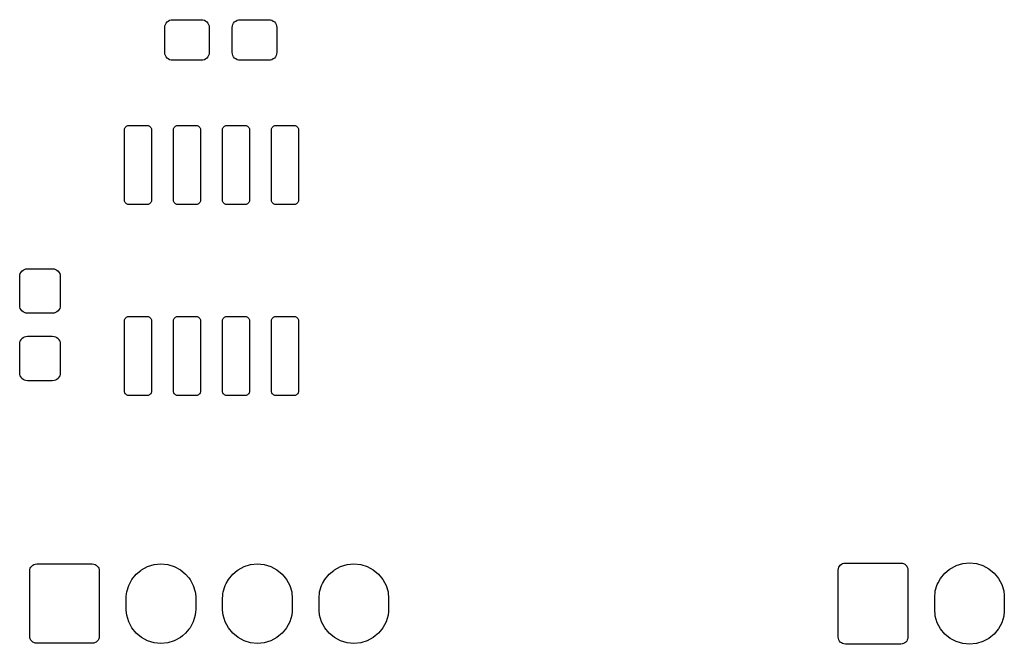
# Model space of a CAD drawing. Extents: x 0 to 140, y -76 to 0.
# Tile 9 of 11: x 76 to 101, y -71 to -55. Entities that reach past the tile are written whole.
import ezdxf

# ---------------------------------------------------------------- set-up
doc = ezdxf.new("R2010")
doc.units = 0
doc.header["$MEASUREMENT"] = 0
doc.layers.add('BLACK', color=7, linetype='CONTINUOUS')

msp = doc.modelspace()

# ---------------------------------------------------------------- linework, layer by layer
at = {"layer": 'BLACK', "linetype": 'CONTINUOUS'}
for p, q in [((79.4384, -54.8805), (79.4498, -54.843)), ((79.4498, -54.843), (79.4683, -54.8084)), ((79.4683, -54.8084), (79.4932, -54.7782)), ((79.4932, -54.7782), (79.5234, -54.7533)), ((79.5234, -54.7533), (79.558, -54.7348)), ((79.558, -54.7348), (79.5955, -54.7234)), ((79.5955, -54.7234), (79.6406, -54.719)), ((79.6406, -54.719), (80.3794, -54.719)), ((80.3794, -54.719), (80.4245, -54.7234)), ((80.4245, -54.7234), (80.462, -54.7348)), ((80.462, -54.7348), (80.4966, -54.7533)), ((80.4966, -54.7533), (80.5268, -54.7782)), ((80.5268, -54.7782), (80.5517, -54.8084)), ((80.5517, -54.8084), (80.5702, -54.843)), ((80.5702, -54.843), (80.5816, -54.8805)), ((81.1884, -54.8805), (81.1998, -54.843)), ((81.1998, -54.843), (81.2183, -54.8084)), ((81.2183, -54.8084), (81.2432, -54.7782)), ((81.2432, -54.7782), (81.2734, -54.7533)), ((81.2734, -54.7533), (81.308, -54.7348)), ((81.308, -54.7348), (81.3455, -54.7234)), ((81.3455, -54.7234), (81.3906, -54.719)), ((81.3906, -54.719), (82.1294, -54.719)), ((82.1294, -54.719), (82.1745, -54.7234)), ((82.1745, -54.7234), (82.212, -54.7348)), ((82.212, -54.7348), (82.2466, -54.7533)), ((82.2466, -54.7533), (82.2768, -54.7782)), ((82.2768, -54.7782), (82.3017, -54.8084)), ((82.3017, -54.8084), (82.3202, -54.843)), ((82.3202, -54.843), (82.3316, -54.8805)), ((79.434, -54.9256), (79.4384, -54.8805)), ((79.434, -55.5644), (79.434, -54.9256)), ((80.5816, -54.8805), (80.586, -54.9256)), ((80.586, -54.9256), (80.586, -55.5644)), ((81.184, -54.9256), (81.1884, -54.8805)), ((81.184, -55.5644), (81.184, -54.9256)), ((82.3316, -54.8805), (82.336, -54.9256)), ((82.336, -54.9256), (82.336, -55.5644)), ((79.4384, -55.6095), (79.434, -55.5644)), ((79.4498, -55.647), (79.4384, -55.6095)), ((80.5816, -55.6095), (80.5702, -55.647)), ((80.586, -55.5644), (80.5816, -55.6095)), ((81.1884, -55.6095), (81.184, -55.5644)), ((81.1998, -55.647), (81.1884, -55.6095)), ((82.3316, -55.6095), (82.3202, -55.647)), ((82.336, -55.5644), (82.3316, -55.6095)), ((79.4683, -55.6816), (79.4498, -55.647)), ((79.4932, -55.7118), (79.4683, -55.6816)), ((79.5234, -55.7367), (79.4932, -55.7118)), ((79.558, -55.7552), (79.5234, -55.7367)), ((79.5955, -55.7666), (79.558, -55.7552)), ((79.6406, -55.771), (79.5955, -55.7666)), ((80.3794, -55.771), (79.6406, -55.771)), ((80.4245, -55.7666), (80.3794, -55.771)), ((80.462, -55.7552), (80.4245, -55.7666)), ((80.4966, -55.7367), (80.462, -55.7552)), ((80.5268, -55.7118), (80.4966, -55.7367)), ((80.5517, -55.6816), (80.5268, -55.7118)), ((80.5702, -55.647), (80.5517, -55.6816)), ((81.2183, -55.6816), (81.1998, -55.647)), ((81.2432, -55.7118), (81.2183, -55.6816)), ((81.2734, -55.7367), (81.2432, -55.7118)), ((81.308, -55.7552), (81.2734, -55.7367)), ((81.3455, -55.7666), (81.308, -55.7552)), ((81.3906, -55.771), (81.3455, -55.7666)), ((82.1294, -55.771), (81.3906, -55.771)), ((82.1745, -55.7666), (82.1294, -55.771)), ((82.212, -55.7552), (82.1745, -55.7666)), ((82.2466, -55.7367), (82.212, -55.7552)), ((82.2768, -55.7118), (82.2466, -55.7367)), ((82.3017, -55.6816), (82.2768, -55.7118)), ((82.3202, -55.647), (82.3017, -55.6816)), ((78.389, -57.5781), (78.3918, -57.5501)), ((78.389, -59.3919), (78.389, -57.5781)), ((78.3918, -57.5501), (78.3982, -57.529)), ((78.3982, -57.529), (78.4085, -57.5096)), ((78.4085, -57.5096), (78.4225, -57.4925)), ((78.4225, -57.4925), (78.4396, -57.4785)), ((78.4396, -57.4785), (78.459, -57.4682)), ((78.459, -57.4682), (78.4801, -57.4618)), ((78.4801, -57.4618), (78.5081, -57.459)), ((78.5081, -57.459), (78.9719, -57.459)), ((78.9719, -57.459), (78.9999, -57.4618)), ((78.9999, -57.4618), (79.021, -57.4682)), ((79.021, -57.4682), (79.0404, -57.4785)), ((79.0404, -57.4785), (79.0575, -57.4925)), ((79.0575, -57.4925), (79.0715, -57.5096)), ((79.0715, -57.5096), (79.0818, -57.529)), ((79.0818, -57.529), (79.0882, -57.5501)), ((79.0882, -57.5501), (79.091, -57.5781)), ((79.091, -57.5781), (79.091, -59.3919)), ((79.659, -57.5781), (79.6618, -57.5501)), ((79.659, -59.3919), (79.659, -57.5781)), ((79.6618, -57.5501), (79.6682, -57.529)), ((79.6682, -57.529), (79.6785, -57.5096)), ((79.6785, -57.5096), (79.6925, -57.4925)), ((79.6925, -57.4925), (79.7096, -57.4785)), ((79.7096, -57.4785), (79.729, -57.4682)), ((79.729, -57.4682), (79.7501, -57.4618)), ((79.7501, -57.4618), (79.7781, -57.459)), ((79.7781, -57.459), (80.2419, -57.459)), ((80.2419, -57.459), (80.2699, -57.4618)), ((80.2699, -57.4618), (80.291, -57.4682)), ((80.291, -57.4682), (80.3104, -57.4785)), ((80.3104, -57.4785), (80.3275, -57.4925)), ((80.3275, -57.4925), (80.3415, -57.5096)), ((80.3415, -57.5096), (80.3518, -57.529)), ((80.3518, -57.529), (80.3582, -57.5501)), ((80.3582, -57.5501), (80.361, -57.5781)), ((80.361, -57.5781), (80.361, -59.3919)), ((80.929, -57.5781), (80.9318, -57.5501)), ((80.929, -59.3919), (80.929, -57.5781)), ((80.9318, -57.5501), (80.9382, -57.529)), ((80.9382, -57.529), (80.9485, -57.5096)), ((80.9485, -57.5096), (80.9625, -57.4925)), ((80.9625, -57.4925), (80.9796, -57.4785)), ((80.9796, -57.4785), (80.999, -57.4682)), ((80.999, -57.4682), (81.0201, -57.4618)), ((81.0201, -57.4618), (81.0481, -57.459)), ((81.0481, -57.459), (81.5119, -57.459)), ((81.5119, -57.459), (81.5399, -57.4618)), ((81.5399, -57.4618), (81.561, -57.4682)), ((81.561, -57.4682), (81.5804, -57.4785)), ((81.5804, -57.4785), (81.5975, -57.4925)), ((81.5975, -57.4925), (81.6115, -57.5096)), ((81.6115, -57.5096), (81.6218, -57.529)), ((81.6218, -57.529), (81.6282, -57.5501)), ((81.6282, -57.5501), (81.631, -57.5781)), ((81.631, -57.5781), (81.631, -59.3919)), ((82.199, -57.5781), (82.2018, -57.5501)), ((82.199, -59.3919), (82.199, -57.5781)), ((82.2018, -57.5501), (82.2082, -57.529)), ((82.2082, -57.529), (82.2185, -57.5096)), ((82.2185, -57.5096), (82.2325, -57.4925)), ((82.2325, -57.4925), (82.2496, -57.4785)), ((82.2496, -57.4785), (82.269, -57.4682)), ((82.269, -57.4682), (82.2901, -57.4618)), ((82.2901, -57.4618), (82.3181, -57.459)), ((82.3181, -57.459), (82.7819, -57.459)), ((82.7819, -57.459), (82.8099, -57.4618)), ((82.8099, -57.4618), (82.831, -57.4682)), ((82.831, -57.4682), (82.8504, -57.4785)), ((82.8504, -57.4785), (82.8675, -57.4925)), ((82.8675, -57.4925), (82.8815, -57.5096)), ((82.8815, -57.5096), (82.8918, -57.529)), ((82.8918, -57.529), (82.8982, -57.5501)), ((82.8982, -57.5501), (82.901, -57.5781)), ((82.901, -57.5781), (82.901, -59.3919)), ((78.3918, -59.4199), (78.389, -59.3919)), ((78.3982, -59.441), (78.3918, -59.4199)), ((78.4085, -59.4604), (78.3982, -59.441)), ((79.0818, -59.441), (79.0715, -59.4604)), ((79.0882, -59.4199), (79.0818, -59.441)), ((79.091, -59.3919), (79.0882, -59.4199)), ((79.6618, -59.4199), (79.659, -59.3919)), ((79.6682, -59.441), (79.6618, -59.4199)), ((79.6785, -59.4604), (79.6682, -59.441)), ((80.3518, -59.441), (80.3415, -59.4604)), ((80.3582, -59.4199), (80.3518, -59.441)), ((80.361, -59.3919), (80.3582, -59.4199)), ((80.9318, -59.4199), (80.929, -59.3919)), ((80.9382, -59.441), (80.9318, -59.4199)), ((80.9485, -59.4604), (80.9382, -59.441)), ((81.6218, -59.441), (81.6115, -59.4604)), ((81.6282, -59.4199), (81.6218, -59.441)), ((81.631, -59.3919), (81.6282, -59.4199)), ((82.2018, -59.4199), (82.199, -59.3919)), ((82.2082, -59.441), (82.2018, -59.4199)), ((82.2185, -59.4604), (82.2082, -59.441)), ((82.8918, -59.441), (82.8815, -59.4604)), ((82.8982, -59.4199), (82.8918, -59.441)), ((82.901, -59.3919), (82.8982, -59.4199)), ((78.4225, -59.4775), (78.4085, -59.4604)), ((78.4396, -59.4915), (78.4225, -59.4775)), ((78.459, -59.5018), (78.4396, -59.4915)), ((78.4801, -59.5082), (78.459, -59.5018)), ((78.5081, -59.511), (78.4801, -59.5082)), ((78.9719, -59.511), (78.5081, -59.511)), ((78.9999, -59.5082), (78.9719, -59.511)), ((79.021, -59.5018), (78.9999, -59.5082)), ((79.0404, -59.4915), (79.021, -59.5018)), ((79.0575, -59.4775), (79.0404, -59.4915)), ((79.0715, -59.4604), (79.0575, -59.4775)), ((79.6925, -59.4775), (79.6785, -59.4604)), ((79.7096, -59.4915), (79.6925, -59.4775)), ((79.729, -59.5018), (79.7096, -59.4915)), ((79.7501, -59.5082), (79.729, -59.5018)), ((79.7781, -59.511), (79.7501, -59.5082)), ((80.2419, -59.511), (79.7781, -59.511)), ((80.2699, -59.5082), (80.2419, -59.511)), ((80.291, -59.5018), (80.2699, -59.5082)), ((80.3104, -59.4915), (80.291, -59.5018)), ((80.3275, -59.4775), (80.3104, -59.4915)), ((80.3415, -59.4604), (80.3275, -59.4775)), ((80.9625, -59.4775), (80.9485, -59.4604)), ((80.9796, -59.4915), (80.9625, -59.4775)), ((80.999, -59.5018), (80.9796, -59.4915)), ((81.0201, -59.5082), (80.999, -59.5018)), ((81.0481, -59.511), (81.0201, -59.5082)), ((81.5119, -59.511), (81.0481, -59.511)), ((81.5399, -59.5082), (81.5119, -59.511)), ((81.561, -59.5018), (81.5399, -59.5082)), ((81.5804, -59.4915), (81.561, -59.5018)), ((81.5975, -59.4775), (81.5804, -59.4915)), ((81.6115, -59.4604), (81.5975, -59.4775)), ((82.2325, -59.4775), (82.2185, -59.4604)), ((82.2496, -59.4915), (82.2325, -59.4775)), ((82.269, -59.5018), (82.2496, -59.4915)), ((82.2901, -59.5082), (82.269, -59.5018)), ((82.3181, -59.511), (82.2901, -59.5082)), ((82.7819, -59.511), (82.3181, -59.511)), ((82.8099, -59.5082), (82.7819, -59.511)), ((82.831, -59.5018), (82.8099, -59.5082)), ((82.8504, -59.4915), (82.831, -59.5018)), ((82.8675, -59.4775), (82.8504, -59.4915)), ((82.8815, -59.4604), (82.8675, -59.4775)), ((75.7083, -61.2634), (75.7332, -61.2332)), ((75.7332, -61.2332), (75.7634, -61.2083)), ((75.7634, -61.2083), (75.798, -61.1898)), ((75.798, -61.1898), (75.8355, -61.1784)), ((75.8355, -61.1784), (75.8806, -61.174)), ((75.8806, -61.174), (76.5194, -61.174)), ((76.5194, -61.174), (76.5645, -61.1784)), ((76.5645, -61.1784), (76.602, -61.1898)), ((76.602, -61.1898), (76.6366, -61.2083)), ((76.6366, -61.2083), (76.6668, -61.2332)), ((76.6668, -61.2332), (76.6917, -61.2634)), ((75.674, -61.3806), (75.6784, -61.3355)), ((75.674, -62.1194), (75.674, -61.3806)), ((75.6784, -61.3355), (75.6898, -61.298)), ((75.6898, -61.298), (75.7083, -61.2634)), ((76.6917, -61.2634), (76.7102, -61.298)), ((76.7102, -61.298), (76.7216, -61.3355)), ((76.7216, -61.3355), (76.726, -61.3806)), ((76.726, -61.3806), (76.726, -62.1194)), ((75.6784, -62.1645), (75.674, -62.1194)), ((75.6898, -62.202), (75.6784, -62.1645)), ((75.7083, -62.2366), (75.6898, -62.202)), ((75.7332, -62.2668), (75.7083, -62.2366)), ((76.6917, -62.2366), (76.6668, -62.2668)), ((76.7102, -62.202), (76.6917, -62.2366)), ((76.7216, -62.1645), (76.7102, -62.202)), ((76.726, -62.1194), (76.7216, -62.1645)), ((75.7634, -62.2917), (75.7332, -62.2668)), ((75.798, -62.3102), (75.7634, -62.2917)), ((75.8355, -62.3216), (75.798, -62.3102)), ((75.8806, -62.326), (75.8355, -62.3216)), ((76.5194, -62.326), (75.8806, -62.326)), ((76.5645, -62.3216), (76.5194, -62.326)), ((76.602, -62.3102), (76.5645, -62.3216)), ((76.6366, -62.2917), (76.602, -62.3102)), ((76.6668, -62.2668), (76.6366, -62.2917)), ((78.389, -62.5281), (78.3918, -62.5001)), ((78.3918, -62.5001), (78.3982, -62.479)), ((78.3982, -62.479), (78.4085, -62.4596)), ((78.4085, -62.4596), (78.4225, -62.4425)), ((78.4225, -62.4425), (78.4396, -62.4285)), ((78.4396, -62.4285), (78.459, -62.4182)), ((78.459, -62.4182), (78.4801, -62.4118)), ((78.4801, -62.4118), (78.5081, -62.409)), ((78.5081, -62.409), (78.9719, -62.409)), ((78.9719, -62.409), (78.9999, -62.4118)), ((78.9999, -62.4118), (79.021, -62.4182)), ((79.021, -62.4182), (79.0404, -62.4285)), ((79.0404, -62.4285), (79.0575, -62.4425)), ((79.0575, -62.4425), (79.0715, -62.4596)), ((79.0715, -62.4596), (79.0818, -62.479)), ((79.0818, -62.479), (79.0882, -62.5001)), ((79.0882, -62.5001), (79.091, -62.5281)), ((79.659, -62.5281), (79.6618, -62.5001)), ((79.6618, -62.5001), (79.6682, -62.479)), ((79.6682, -62.479), (79.6785, -62.4596)), ((79.6785, -62.4596), (79.6925, -62.4425)), ((79.6925, -62.4425), (79.7096, -62.4285)), ((79.7096, -62.4285), (79.729, -62.4182)), ((79.729, -62.4182), (79.7501, -62.4118)), ((79.7501, -62.4118), (79.7781, -62.409)), ((79.7781, -62.409), (80.2419, -62.409)), ((80.2419, -62.409), (80.2699, -62.4118)), ((80.2699, -62.4118), (80.291, -62.4182)), ((80.291, -62.4182), (80.3104, -62.4285)), ((80.3104, -62.4285), (80.3275, -62.4425)), ((80.3275, -62.4425), (80.3415, -62.4596)), ((80.3415, -62.4596), (80.3518, -62.479)), ((80.3518, -62.479), (80.3582, -62.5001)), ((80.3582, -62.5001), (80.361, -62.5281)), ((80.929, -62.5281), (80.9318, -62.5001)), ((80.9318, -62.5001), (80.9382, -62.479)), ((80.9382, -62.479), (80.9485, -62.4596)), ((80.9485, -62.4596), (80.9625, -62.4425)), ((80.9625, -62.4425), (80.9796, -62.4285)), ((80.9796, -62.4285), (80.999, -62.4182)), ((80.999, -62.4182), (81.0201, -62.4118)), ((81.0201, -62.4118), (81.0481, -62.409)), ((81.0481, -62.409), (81.5119, -62.409)), ((81.5119, -62.409), (81.5399, -62.4118)), ((81.5399, -62.4118), (81.561, -62.4182)), ((81.561, -62.4182), (81.5804, -62.4285)), ((81.5804, -62.4285), (81.5975, -62.4425)), ((81.5975, -62.4425), (81.6115, -62.4596)), ((81.6115, -62.4596), (81.6218, -62.479)), ((81.6218, -62.479), (81.6282, -62.5001)), ((81.6282, -62.5001), (81.631, -62.5281)), ((82.199, -62.5281), (82.2018, -62.5001)), ((82.2018, -62.5001), (82.2082, -62.479)), ((82.2082, -62.479), (82.2185, -62.4596)), ((82.2185, -62.4596), (82.2325, -62.4425)), ((82.2325, -62.4425), (82.2496, -62.4285)), ((82.2496, -62.4285), (82.269, -62.4182)), ((82.269, -62.4182), (82.2901, -62.4118)), ((82.2901, -62.4118), (82.3181, -62.409)), ((82.3181, -62.409), (82.7819, -62.409)), ((82.7819, -62.409), (82.8099, -62.4118)), ((82.8099, -62.4118), (82.831, -62.4182)), ((82.831, -62.4182), (82.8504, -62.4285)), ((82.8504, -62.4285), (82.8675, -62.4425)), ((82.8675, -62.4425), (82.8815, -62.4596)), ((82.8815, -62.4596), (82.8918, -62.479)), ((82.8918, -62.479), (82.8982, -62.5001)), ((82.8982, -62.5001), (82.901, -62.5281)), ((78.389, -64.3419), (78.389, -62.5281)), ((79.091, -62.5281), (79.091, -64.3419)), ((79.659, -64.3419), (79.659, -62.5281)), ((80.361, -62.5281), (80.361, -64.3419)), ((80.929, -64.3419), (80.929, -62.5281)), ((81.631, -62.5281), (81.631, -64.3419)), ((82.199, -64.3419), (82.199, -62.5281)), ((82.901, -62.5281), (82.901, -64.3419)), ((75.6898, -63.048), (75.7083, -63.0134)), ((75.7083, -63.0134), (75.7332, -62.9832)), ((75.7332, -62.9832), (75.7634, -62.9583)), ((75.7634, -62.9583), (75.798, -62.9398)), ((75.798, -62.9398), (75.8355, -62.9284)), ((75.8355, -62.9284), (75.8806, -62.924)), ((75.8806, -62.924), (76.5194, -62.924)), ((76.5194, -62.924), (76.5645, -62.9284)), ((76.5645, -62.9284), (76.602, -62.9398)), ((76.602, -62.9398), (76.6366, -62.9583)), ((76.6366, -62.9583), (76.6668, -62.9832)), ((76.6668, -62.9832), (76.6917, -63.0134)), ((76.6917, -63.0134), (76.7102, -63.048)), ((75.674, -63.1306), (75.6784, -63.0855)), ((75.674, -63.8694), (75.674, -63.1306)), ((75.6784, -63.0855), (75.6898, -63.048)), ((76.7102, -63.048), (76.7216, -63.0855)), ((76.7216, -63.0855), (76.726, -63.1306)), ((76.726, -63.1306), (76.726, -63.8694)), ((75.6784, -63.9145), (75.674, -63.8694)), ((75.6898, -63.952), (75.6784, -63.9145)), ((75.7083, -63.9866), (75.6898, -63.952)), ((75.7332, -64.0168), (75.7083, -63.9866)), ((75.7634, -64.0417), (75.7332, -64.0168)), ((75.798, -64.0602), (75.7634, -64.0417)), ((76.6366, -64.0417), (76.602, -64.0602)), ((76.6668, -64.0168), (76.6366, -64.0417)), ((76.6917, -63.9866), (76.6668, -64.0168)), ((76.7102, -63.952), (76.6917, -63.9866)), ((76.7216, -63.9145), (76.7102, -63.952)), ((76.726, -63.8694), (76.7216, -63.9145)), ((75.8355, -64.0716), (75.798, -64.0602)), ((75.8806, -64.076), (75.8355, -64.0716)), ((76.5194, -64.076), (75.8806, -64.076)), ((76.5645, -64.0716), (76.5194, -64.076)), ((76.602, -64.0602), (76.5645, -64.0716)), ((78.3918, -64.3699), (78.389, -64.3419)), ((78.3982, -64.391), (78.3918, -64.3699)), ((78.4085, -64.4104), (78.3982, -64.391)), ((78.4225, -64.4275), (78.4085, -64.4104)), ((78.4396, -64.4415), (78.4225, -64.4275)), ((78.459, -64.4518), (78.4396, -64.4415)), ((78.4801, -64.4582), (78.459, -64.4518)), ((78.5081, -64.461), (78.4801, -64.4582)), ((78.9719, -64.461), (78.5081, -64.461)), ((78.9999, -64.4582), (78.9719, -64.461)), ((79.021, -64.4518), (78.9999, -64.4582)), ((79.0404, -64.4415), (79.021, -64.4518)), ((79.0575, -64.4275), (79.0404, -64.4415)), ((79.0715, -64.4104), (79.0575, -64.4275)), ((79.0818, -64.391), (79.0715, -64.4104)), ((79.0882, -64.3699), (79.0818, -64.391)), ((79.091, -64.3419), (79.0882, -64.3699)), ((79.6618, -64.3699), (79.659, -64.3419)), ((79.6682, -64.391), (79.6618, -64.3699)), ((79.6785, -64.4104), (79.6682, -64.391)), ((79.6925, -64.4275), (79.6785, -64.4104)), ((79.7096, -64.4415), (79.6925, -64.4275)), ((79.729, -64.4518), (79.7096, -64.4415)), ((79.7501, -64.4582), (79.729, -64.4518)), ((79.7781, -64.461), (79.7501, -64.4582)), ((80.2419, -64.461), (79.7781, -64.461)), ((80.2699, -64.4582), (80.2419, -64.461)), ((80.291, -64.4518), (80.2699, -64.4582)), ((80.3104, -64.4415), (80.291, -64.4518)), ((80.3275, -64.4275), (80.3104, -64.4415)), ((80.3415, -64.4104), (80.3275, -64.4275)), ((80.3518, -64.391), (80.3415, -64.4104)), ((80.3582, -64.3699), (80.3518, -64.391)), ((80.361, -64.3419), (80.3582, -64.3699)), ((80.9318, -64.3699), (80.929, -64.3419)), ((80.9382, -64.391), (80.9318, -64.3699)), ((80.9485, -64.4104), (80.9382, -64.391)), ((80.9625, -64.4275), (80.9485, -64.4104)), ((80.9796, -64.4415), (80.9625, -64.4275)), ((80.999, -64.4518), (80.9796, -64.4415)), ((81.0201, -64.4582), (80.999, -64.4518)), ((81.0481, -64.461), (81.0201, -64.4582)), ((81.5119, -64.461), (81.0481, -64.461)), ((81.5399, -64.4582), (81.5119, -64.461)), ((81.561, -64.4518), (81.5399, -64.4582)), ((81.5804, -64.4415), (81.561, -64.4518)), ((81.5975, -64.4275), (81.5804, -64.4415)), ((81.6115, -64.4104), (81.5975, -64.4275)), ((81.6218, -64.391), (81.6115, -64.4104)), ((81.6282, -64.3699), (81.6218, -64.391)), ((81.631, -64.3419), (81.6282, -64.3699)), ((82.2018, -64.3699), (82.199, -64.3419)), ((82.2082, -64.391), (82.2018, -64.3699)), ((82.2185, -64.4104), (82.2082, -64.391)), ((82.2325, -64.4275), (82.2185, -64.4104)), ((82.2496, -64.4415), (82.2325, -64.4275)), ((82.269, -64.4518), (82.2496, -64.4415)), ((82.2901, -64.4582), (82.269, -64.4518)), ((82.3181, -64.461), (82.2901, -64.4582)), ((82.7819, -64.461), (82.3181, -64.461)), ((82.8099, -64.4582), (82.7819, -64.461)), ((82.831, -64.4518), (82.8099, -64.4582)), ((82.8504, -64.4415), (82.831, -64.4518)), ((82.8675, -64.4275), (82.8504, -64.4415)), ((82.8815, -64.4104), (82.8675, -64.4275)), ((82.8918, -64.391), (82.8815, -64.4104)), ((82.8982, -64.3699), (82.8918, -64.391)), ((82.901, -64.3419), (82.8982, -64.3699)), ((75.9643, -68.9029), (75.9862, -68.8762)), ((75.9862, -68.8762), (76.0129, -68.8543)), ((76.0129, -68.8543), (76.0433, -68.838)), ((76.0433, -68.838), (76.0764, -68.828)), ((76.0764, -68.828), (76.1169, -68.824)), ((76.1169, -68.824), (77.5531, -68.824)), ((77.5531, -68.824), (77.5936, -68.828)), ((77.5936, -68.828), (77.6267, -68.838)), ((77.6267, -68.838), (77.6571, -68.8543)), ((77.6571, -68.8543), (77.6838, -68.8762)), ((77.6838, -68.8762), (77.7057, -68.9029)), ((78.832, -68.9722), (78.9885, -68.8886)), ((78.9885, -68.8886), (79.1584, -68.837)), ((79.1584, -68.837), (79.335, -68.8196)), ((79.335, -68.8196), (79.5116, -68.837)), ((79.5116, -68.837), (79.6815, -68.8886)), ((79.6815, -68.8886), (79.6815, -68.8886)), ((79.6815, -68.8886), (79.838, -68.9722)), ((81.332, -68.9722), (81.4885, -68.8886)), ((81.4885, -68.8886), (81.6584, -68.837)), ((81.6584, -68.837), (81.835, -68.8196)), ((81.835, -68.8196), (82.0116, -68.837)), ((82.0116, -68.837), (82.1815, -68.8886)), ((82.1815, -68.8886), (82.1815, -68.8886)), ((82.1815, -68.8886), (82.338, -68.9722)), ((83.832, -68.9722), (83.9885, -68.8886)), ((83.9885, -68.8886), (84.1584, -68.837)), ((84.1584, -68.837), (84.335, -68.8196)), ((84.335, -68.8196), (84.5116, -68.837)), ((84.5116, -68.837), (84.6815, -68.8886)), ((84.6815, -68.8886), (84.6815, -68.8886)), ((84.6815, -68.8886), (84.838, -68.9722)), ((96.903, -68.9083), (96.9193, -68.8779)), ((96.9193, -68.8779), (96.9412, -68.8512)), ((96.9412, -68.8512), (96.9679, -68.8293)), ((96.9679, -68.8293), (96.9983, -68.813)), ((96.9983, -68.813), (97.0314, -68.803)), ((97.0314, -68.803), (97.0719, -68.799)), ((97.0719, -68.799), (98.5081, -68.799)), ((98.5081, -68.799), (98.5486, -68.803)), ((98.5486, -68.803), (98.5817, -68.813)), ((98.5817, -68.813), (98.6121, -68.8293)), ((98.6121, -68.8293), (98.6388, -68.8512)), ((98.6388, -68.8512), (98.6607, -68.8779)), ((98.6607, -68.8779), (98.677, -68.9083)), ((99.787, -68.9472), (99.934, -68.8687)), ((99.934, -68.8687), (99.9435, -68.8636)), ((99.9435, -68.8636), (100.113, -68.812)), ((99.9435, -68.8636), (99.9435, -68.8636)), ((100.113, -68.812), (100.29, -68.7946)), ((100.29, -68.7946), (100.467, -68.812)), ((100.467, -68.812), (100.636, -68.8636)), ((100.636, -68.8636), (100.636, -68.8636)), ((100.636, -68.8636), (100.793, -68.9472)), ((75.934, -69.0069), (75.938, -68.9664)), ((75.934, -70.6931), (75.934, -69.0069)), ((75.938, -68.9664), (75.948, -68.9333)), ((75.948, -68.9333), (75.9643, -68.9029)), ((77.7057, -68.9029), (77.722, -68.9333)), ((77.722, -68.9333), (77.732, -68.9664)), ((77.732, -68.9664), (77.736, -69.0069)), ((77.736, -69.0069), (77.736, -70.6931)), ((78.5822, -69.222), (78.6948, -69.0848)), ((78.6948, -69.0848), (78.8114, -68.9891)), ((78.8114, -68.9891), (78.832, -68.9722)), ((79.838, -68.9722), (79.9752, -69.0848)), ((79.9752, -69.0848), (80.0543, -69.1812)), ((81.0822, -69.222), (81.1948, -69.0848)), ((81.1948, -69.0848), (81.3114, -68.9891)), ((81.3114, -68.9891), (81.332, -68.9722)), ((82.338, -68.9722), (82.4752, -69.0848)), ((82.4752, -69.0848), (82.5543, -69.1812)), ((83.5822, -69.222), (83.6948, -69.0848)), ((83.6948, -69.0848), (83.8114, -68.9891)), ((83.8114, -68.9891), (83.832, -68.9722)), ((84.838, -68.9722), (84.9752, -69.0848)), ((84.9752, -69.0848), (85.0543, -69.1812)), ((96.889, -68.9819), (96.893, -68.9414)), ((96.889, -70.7181), (96.889, -68.9819)), ((96.893, -68.9414), (96.903, -68.9083)), ((98.677, -68.9083), (98.687, -68.9414)), ((98.687, -68.9414), (98.691, -68.9819)), ((98.691, -68.9819), (98.691, -70.7181)), ((99.5372, -69.197), (99.6498, -69.0598)), ((99.6498, -69.0598), (99.7636, -68.9664)), ((99.7636, -68.9664), (99.787, -68.9472)), ((100.793, -68.9472), (100.93, -69.0598)), ((100.93, -69.0598), (101.013, -69.1613)), ((78.447, -69.5484), (78.4986, -69.3785)), ((78.4986, -69.3785), (78.5253, -69.3284)), ((78.5253, -69.3284), (78.5822, -69.222)), ((80.0543, -69.1812), (80.0878, -69.222)), ((80.0878, -69.222), (80.1714, -69.3785)), ((80.1714, -69.3785), (80.223, -69.5484)), ((80.947, -69.5484), (80.9986, -69.3785)), ((80.9986, -69.3785), (81.0253, -69.3284)), ((81.0253, -69.3284), (81.0822, -69.222)), ((82.5543, -69.1812), (82.5878, -69.222)), ((82.5878, -69.222), (82.6714, -69.3785)), ((82.6714, -69.3785), (82.723, -69.5484)), ((83.447, -69.5484), (83.4986, -69.3785)), ((83.4986, -69.3785), (83.5253, -69.3284)), ((83.5253, -69.3284), (83.5822, -69.222)), ((85.0543, -69.1812), (85.0878, -69.222)), ((85.0878, -69.222), (85.1714, -69.3785)), ((85.1714, -69.3785), (85.223, -69.5484)), ((99.402, -69.5234), (99.4536, -69.3535)), ((99.4536, -69.3535), (99.4742, -69.3149)), ((99.4742, -69.3149), (99.5372, -69.197)), ((101.013, -69.1613), (101.043, -69.197)), ((101.043, -69.197), (101.126, -69.3535)), ((101.126, -69.3535), (101.178, -69.5234)), ((78.4356, -69.6643), (78.4424, -69.595)), ((78.4424, -69.595), (78.447, -69.5484)), ((80.223, -69.5484), (80.2266, -69.5849)), ((80.2266, -69.5849), (80.236, -69.6807)), ((80.9356, -69.6643), (80.9424, -69.595)), ((80.9424, -69.595), (80.947, -69.5484)), ((82.723, -69.5484), (82.7266, -69.5849)), ((82.7266, -69.5849), (82.736, -69.6807)), ((83.4356, -69.6643), (83.4424, -69.595)), ((83.4424, -69.595), (83.447, -69.5484)), ((85.223, -69.5484), (85.2266, -69.5849)), ((85.2266, -69.5849), (85.236, -69.6807)), ((99.389, -69.6557), (99.3977, -69.5675)), ((99.389, -70.0443), (99.389, -69.6557)), ((99.3977, -69.5675), (99.402, -69.5234)), ((101.178, -69.5234), (101.182, -69.5637)), ((101.182, -69.5637), (101.185, -69.599)), ((101.185, -69.599), (101.191, -69.6557)), ((101.191, -69.6557), (101.191, -70.0443)), ((78.434, -69.6807), (78.4356, -69.6643)), ((78.434, -70.0193), (78.434, -69.6807)), ((80.236, -69.6807), (80.236, -70.0193)), ((80.934, -69.6807), (80.9356, -69.6643)), ((80.934, -70.0193), (80.934, -69.6807)), ((82.736, -69.6807), (82.736, -70.0193)), ((83.434, -69.6807), (83.4356, -69.6643)), ((83.434, -70.0193), (83.434, -69.6807)), ((85.236, -69.6807), (85.236, -70.0193)), ((78.447, -70.1516), (78.434, -70.0193)), ((78.4986, -70.3215), (78.447, -70.1516)), ((80.223, -70.1516), (80.1714, -70.3215)), ((80.2323, -70.057), (80.223, -70.1516)), ((80.236, -70.0193), (80.2323, -70.057)), ((80.947, -70.1516), (80.934, -70.0193)), ((80.9986, -70.3215), (80.947, -70.1516)), ((82.723, -70.1516), (82.6714, -70.3215)), ((82.7323, -70.057), (82.723, -70.1516)), ((82.736, -70.0193), (82.7323, -70.057)), ((83.447, -70.1516), (83.434, -70.0193)), ((83.4986, -70.3215), (83.447, -70.1516)), ((85.223, -70.1516), (85.1714, -70.3215)), ((85.2323, -70.057), (85.223, -70.1516)), ((85.236, -70.0193), (85.2323, -70.057)), ((99.3955, -70.1104), (99.389, -70.0443)), ((99.402, -70.1766), (99.3955, -70.1104)), ((101.191, -70.0443), (101.178, -70.1766)), ((78.5822, -70.478), (78.4986, -70.3215)), ((80.1714, -70.3215), (80.0878, -70.478)), ((81.0822, -70.478), (80.9986, -70.3215)), ((82.6714, -70.3215), (82.5878, -70.478)), ((83.5822, -70.478), (83.4986, -70.3215)), ((85.1714, -70.3215), (85.0878, -70.478)), ((99.4536, -70.3465), (99.402, -70.1766)), ((99.5372, -70.503), (99.4536, -70.3465)), ((101.126, -70.3465), (101.043, -70.503)), ((101.178, -70.1766), (101.126, -70.3465)), ((78.6948, -70.6152), (78.5822, -70.478)), ((78.832, -70.7278), (78.6948, -70.6152)), ((79.9752, -70.6152), (79.8901, -70.685)), ((80.0587, -70.5134), (79.9752, -70.6152)), ((80.0878, -70.478), (80.0587, -70.5134)), ((81.1948, -70.6152), (81.0822, -70.478)), ((81.332, -70.7278), (81.1948, -70.6152)), ((82.4752, -70.6152), (82.3901, -70.685)), ((82.5587, -70.5134), (82.4752, -70.6152)), ((82.5878, -70.478), (82.5587, -70.5134)), ((83.6948, -70.6152), (83.5822, -70.478)), ((83.832, -70.7278), (83.6948, -70.6152)), ((84.9752, -70.6152), (84.8901, -70.685)), ((85.0587, -70.5134), (84.9752, -70.6152)), ((85.0878, -70.478), (85.0587, -70.5134)), ((99.6498, -70.6402), (99.5372, -70.503)), ((99.787, -70.7528), (99.6498, -70.6402)), ((100.93, -70.6402), (100.842, -70.7124)), ((101.034, -70.5134), (100.93, -70.6402)), ((101.043, -70.503), (101.034, -70.5134)), ((75.938, -70.7336), (75.934, -70.6931)), ((75.948, -70.7667), (75.938, -70.7336)), ((75.9643, -70.7971), (75.948, -70.7667)), ((75.9862, -70.8238), (75.9643, -70.7971)), ((76.0129, -70.8457), (75.9862, -70.8238)), ((76.0433, -70.862), (76.0129, -70.8457)), ((76.0764, -70.872), (76.0433, -70.862)), ((76.1169, -70.876), (76.0764, -70.872)), ((77.5531, -70.876), (76.1169, -70.876)), ((77.5936, -70.872), (77.5531, -70.876)), ((77.6267, -70.862), (77.5936, -70.872)), ((77.6571, -70.8457), (77.6267, -70.862)), ((77.6838, -70.8238), (77.6571, -70.8457)), ((77.7057, -70.7971), (77.6838, -70.8238)), ((77.722, -70.7667), (77.7057, -70.7971)), ((77.732, -70.7336), (77.722, -70.7667)), ((77.736, -70.6931), (77.732, -70.7336)), ((78.9885, -70.8114), (78.832, -70.7278)), ((79.1584, -70.863), (78.9885, -70.8114)), ((79.335, -70.8804), (79.1584, -70.863)), ((79.5116, -70.863), (79.335, -70.8804)), ((79.6815, -70.8114), (79.5116, -70.863)), ((79.838, -70.7278), (79.6815, -70.8114)), ((79.8901, -70.685), (79.838, -70.7278)), ((81.4885, -70.8114), (81.332, -70.7278)), ((81.6584, -70.863), (81.4885, -70.8114)), ((81.835, -70.8804), (81.6584, -70.863)), ((82.0116, -70.863), (81.835, -70.8804)), ((82.1815, -70.8114), (82.0116, -70.863)), ((82.338, -70.7278), (82.1815, -70.8114)), ((82.3901, -70.685), (82.338, -70.7278)), ((83.9885, -70.8114), (83.832, -70.7278)), ((84.1584, -70.863), (83.9885, -70.8114)), ((84.335, -70.8804), (84.1584, -70.863)), ((84.5116, -70.863), (84.335, -70.8804)), ((84.6815, -70.8114), (84.5116, -70.863)), ((84.838, -70.7278), (84.6815, -70.8114)), ((84.8901, -70.685), (84.838, -70.7278)), ((96.893, -70.7586), (96.889, -70.7181)), ((96.903, -70.7917), (96.893, -70.7586)), ((96.9193, -70.8221), (96.903, -70.7917)), ((96.9412, -70.8488), (96.9193, -70.8221)), ((96.9679, -70.8707), (96.9412, -70.8488)), ((96.9983, -70.887), (96.9679, -70.8707)), ((97.0314, -70.897), (96.9983, -70.887)), ((97.0719, -70.901), (97.0314, -70.897)), ((98.5081, -70.901), (97.0719, -70.901)), ((98.5486, -70.897), (98.5081, -70.901)), ((98.5817, -70.887), (98.5486, -70.897)), ((98.6121, -70.8707), (98.5817, -70.887)), ((98.6388, -70.8488), (98.6121, -70.8707)), ((98.6607, -70.8221), (98.6388, -70.8488)), ((98.677, -70.7917), (98.6607, -70.8221)), ((98.687, -70.7586), (98.677, -70.7917)), ((98.691, -70.7181), (98.687, -70.7586)), ((99.9435, -70.8364), (99.787, -70.7528)), ((100.113, -70.888), (99.9435, -70.8364)), ((100.29, -70.9054), (100.113, -70.888)), ((100.467, -70.888), (100.29, -70.9054)), ((100.636, -70.8364), (100.467, -70.888)), ((100.793, -70.7528), (100.636, -70.8364)), ((100.842, -70.7124), (100.793, -70.7528))]:
    msp.add_line(p, q, dxfattribs=at)

doc.saveas('drawing.dxf')
